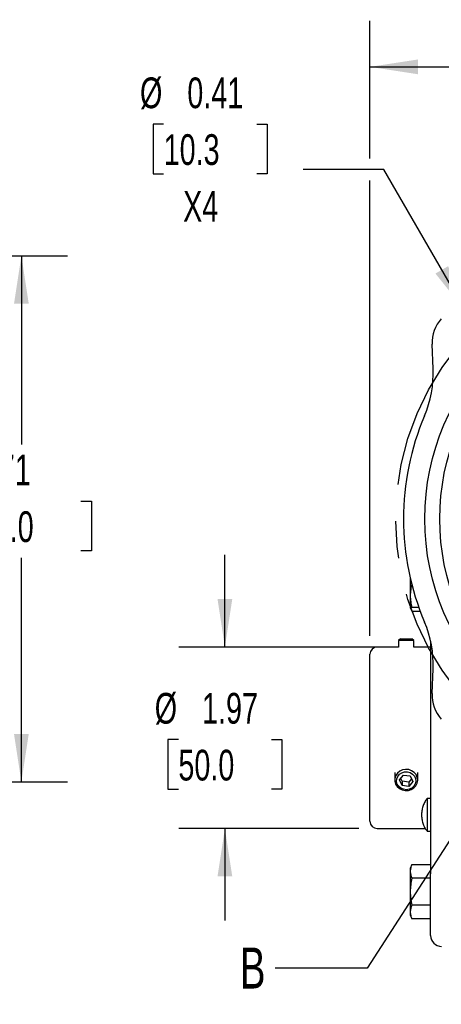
# Model space of a CAD drawing. Header units: inches. Extents: x 1 to 43, y 1 to 33.
# Tile 4 of 12: x 19.8 to 24.4, y 7.5 to 18.1. Entities that reach past the tile are written whole.
import ezdxf

# ---------------------------------------------------------------- set-up
doc = ezdxf.new("R2010")
doc.units = ezdxf.units.IN
doc.header["$LTSCALE"] = 4
doc.header["$MEASUREMENT"] = 0
doc.linetypes.add('CENTERX2', pattern=[0.8, 0.5, -0.1, 0.1, -0.1])
doc.layers.add('CENTER', color=40, linetype='CENTERX2')
doc.layers.add('DIMENSIONS', color=140, linetype='Continuous', lineweight=25)
doc.layers.add('TEXT', color=140, linetype='Continuous', lineweight=25)
doc.styles.add('SLDTEXTSTYLE0', font='TXT', dxfattribs={"width": 0.7})
doc.dimstyles.new('SLDDIMSTYLE0', dxfattribs={"dimtxt": 0.339844, "dimasz": 0.52, "dimexe": 0, "dimexo": 0.0625, "dimgap": 0.084961, "dimtad": 0, "dimtih": 1, "dimtoh": 1, "dimrnd": 1e-09, "dimzin": 12, "dimdsep": 46, "dimtxsty": 'SLDTEXTSTYLE0', "dimsah": 1, "dimcen": 0.09, "dimadec": 0, "dimazin": 3, "dimtfac": 1, "dimtofl": 0, "dimtmove": 0, "dimatfit": 3, "dimfxl": 0, "dimfrac": 2, "dimtolj": 1, "dimtzin": 12, "dimarcsym": 0})
doc.dimstyles.new('SLDDIMSTYLE6', dxfattribs={"dimtxt": 0.18, "dimasz": 0.52, "dimexe": 0, "dimexo": 0.0625, "dimgap": 0, "dimtad": 0, "dimtih": 1, "dimtoh": 1, "dimdec": 0, "dimrnd": 1e-09, "dimzin": 0, "dimdsep": 46, "dimtxsty": 'Standard', "dimblk1": 'NONE', "dimblk2": 'NONE', "dimsah": 1, "dimcen": 0.09, "dimadec": 0, "dimazin": 0, "dimtfac": 0.52, "dimtdec": 0, "dimtofl": 0, "dimtmove": 0, "dimatfit": 3, "dimldrblk": 'NONE', "dimfxl": 0, "dimfrac": 2, "dimtolj": 1, "dimtzin": 0, "dimarcsym": 0})
doc.dimstyles.new('SLDDIMSTYLE8', dxfattribs={"dimtxt": 0.339844, "dimasz": 0.52, "dimexe": 0, "dimexo": 0.0625, "dimgap": 0.084961, "dimtad": 0, "dimtih": 1, "dimtoh": 1, "dimrnd": 1e-09, "dimzin": 12, "dimdsep": 46, "dimtxsty": 'SLDTEXTSTYLE0', "dimsah": 1, "dimcen": 0.09, "dimadec": 0, "dimazin": 3, "dimtfac": 1, "dimtmove": 0, "dimatfit": 0, "dimfxl": 0, "dimfrac": 2, "dimtolj": 1, "dimtzin": 12, "dimarcsym": 0})
doc.dimstyles.new('SLDDIMSTYLE9', dxfattribs={"dimtxt": 0.339844, "dimasz": 0.52, "dimexe": 0, "dimexo": 0.0625, "dimgap": 0.084961, "dimtad": 0, "dimtih": 1, "dimtoh": 1, "dimrnd": 1e-09, "dimdsep": 46, "dimtxsty": 'SLDTEXTSTYLE0', "dimsah": 1, "dimcen": 0, "dimadec": 0, "dimazin": 2, "dimtfac": 1, "dimtofl": 0, "dimtmove": 0, "dimatfit": 3, "dimfxl": 0, "dimfrac": 2, "dimtolj": 1, "dimtzin": 12, "dimarcsym": 0})

# ---------------------------------------------------------------- blocks, each defined once
blk = doc.blocks.new('_D_3')
at = {"layer": 'DIMENSIONS'}
for p, q in [((15.306, 15.583), (20.297, 15.583)), ((19.797, 15.583), (19.797, 13.537)), ((19.15, 12.921), (19.036, 12.921)), ((19.036, 12.921), (19.036, 12.381)), ((20.443, 12.921), (20.557, 12.921)), ((20.557, 12.921), (20.557, 12.381)), ((19.036, 12.381), (19.15, 12.381)), ((19.797, 9.874), (19.797, 12.305)), ((20.557, 12.381), (20.443, 12.381)), ((15.306, 9.874), (20.297, 9.874))]:
    blk.add_line(p, q, dxfattribs=at)
for points in [[(19.797, 15.583), (19.717, 15.063), (19.877, 15.063)], [(19.797, 9.874), (19.877, 10.394), (19.717, 10.394)]]:
    blk.add_solid(points, dxfattribs=at)
at = {"layer": 'DIMENSIONS', "char_height": 0.3333, "attachment_point": 1, "style": 'SLDTEXTSTYLE0'}
for s, insert in [('5.71', (19.292, 13.427)), ('145.0', (19.15, 12.811))]:
    blk.add_mtext(s, dxfattribs=dict(at, insert=insert))
blk = doc.blocks.new('_D_12')
at = {"layer": 'DIMENSIONS'}
for p, q in [((24.773, 7.653), (24.773, 5.99)), ((28.828, 7.653), (28.828, 5.99)), ((24.773, 6.49), (23.773, 6.49)), ((26.042, 6.49), (25.928, 6.49)), ((25.928, 6.49), (25.928, 5.95)), ((27.335, 6.49), (27.449, 6.49)), ((27.449, 6.49), (27.449, 5.95)), ((28.828, 6.49), (29.828, 6.49)), ((25.928, 5.95), (26.042, 5.95)), ((27.449, 5.95), (27.335, 5.95))]:
    blk.add_line(p, q, dxfattribs=at)
for points in [[(24.773, 6.49), (24.253, 6.57), (24.253, 6.41)], [(28.828, 6.49), (29.348, 6.41), (29.348, 6.57)]]:
    blk.add_solid(points, dxfattribs=at)
at = {"layer": 'DIMENSIONS', "char_height": 0.3333, "attachment_point": 1, "style": 'SLDTEXTSTYLE0'}
for s, insert in [('4.06', (26.183, 6.996)), ('103.0', (26.042, 6.38))]:
    blk.add_mtext(s, dxfattribs=dict(at, insert=insert))
blk = doc.blocks.new('_D_13')
at = {"layer": 'DIMENSIONS'}
for p, q in [((23.582, 16.64), (23.582, 18.134)), ((30.019, 16.335), (30.019, 18.134)), ((23.582, 17.634), (25.581, 17.634)), ((26.042, 17.634), (25.928, 17.634)), ((25.928, 17.634), (25.928, 17.094)), ((27.335, 17.634), (27.449, 17.634)), ((27.449, 17.634), (27.449, 17.094)), ((30.019, 17.634), (27.795, 17.634)), ((25.928, 17.094), (26.042, 17.094)), ((27.449, 17.094), (27.335, 17.094)), ((23.582, 11.459), (23.582, 16.4)), ((30.019, 12.848), (30.019, 16.095)), ((30.019, 11.459), (30.019, 12.608))]:
    blk.add_line(p, q, dxfattribs=at)
for points in [[(23.582, 17.634), (24.102, 17.554), (24.102, 17.714)], [(30.019, 17.634), (29.499, 17.714), (29.499, 17.554)]]:
    blk.add_solid(points, dxfattribs=at)
at = {"layer": 'DIMENSIONS', "char_height": 0.3333, "attachment_point": 1, "style": 'SLDTEXTSTYLE0'}
for s, insert in [('6.44', (26.183, 18.14)), ('163.5', (26.042, 17.524))]:
    blk.add_mtext(s, dxfattribs=dict(at, insert=insert))
blk = doc.blocks.new('_D_14')
at = {"layer": 'DIMENSIONS'}
for p, q in [((22.007, 11.338), (22.007, 12.338)), ((23.844, 11.338), (21.507, 11.338)), ((21.502, 10.334), (21.388, 10.334)), ((21.388, 10.334), (21.388, 9.794)), ((22.512, 10.334), (22.626, 10.334)), ((22.626, 10.334), (22.626, 9.794)), ((21.388, 9.794), (21.502, 9.794)), ((22.626, 9.794), (22.512, 9.794)), ((23.461, 9.369), (21.507, 9.369)), ((22.007, 9.369), (22.007, 8.369))]:
    blk.add_line(p, q, dxfattribs=at)
for points in [[(22.007, 11.338), (22.087, 11.858), (21.927, 11.858)], [(22.007, 9.369), (21.927, 8.849), (22.087, 8.849)]]:
    blk.add_solid(points, dxfattribs=at)
at = {"layer": 'DIMENSIONS', "char_height": 0.3333, "attachment_point": 1, "style": 'SLDTEXTSTYLE0'}
for s, insert in [('%%c', (21.245, 10.84)), ('1.97', (21.759, 10.84)), ('50.0', (21.502, 10.223))]:
    blk.add_mtext(s, dxfattribs=dict(at, insert=insert))
blk = doc.blocks.new('_D_16')
at = {"layer": 'DIMENSIONS'}
for p, q in [((21.342, 17.013), (21.228, 17.013)), ((21.228, 17.013), (21.228, 16.473)), ((22.352, 17.013), (22.466, 17.013)), ((22.466, 17.013), (22.466, 16.473)), ((21.228, 16.473), (21.342, 16.473)), ((22.466, 16.473), (22.352, 16.473)), ((23.733, 16.52), (22.858, 16.52)), ((24.622, 14.981), (23.733, 16.52))]:
    blk.add_line(p, q, dxfattribs=at)
blk.add_solid([(24.622, 14.981), (24.431, 15.471), (24.293, 15.391)], dxfattribs=at)
at = {"layer": 'DIMENSIONS', "char_height": 0.3333, "attachment_point": 1, "style": 'SLDTEXTSTYLE0'}
for s, insert in [('%%c', (21.085, 17.519)), ('0.41', (21.599, 17.519)), ('10.3', (21.342, 16.903)), ('X4', (21.553, 16.287))]:
    blk.add_mtext(s, dxfattribs=dict(at, insert=insert))
blk = doc.blocks.new('_None')

msp = doc.modelspace()

# ---------------------------------------------------------------- linework, layer by layer
for p, q in [((24.2681683, 14.3559676), (24.2577906, 14.6241863)), ((24.0178661, 12.0918696), (24.0178661, 11.7720955)), ((24.0178661, 11.7720955), (24.0199173, 11.7676967)), ((24.0199173, 11.7676967), (24.0383778, 11.728108)), ((24.1125033, 11.7676967), (24.0383778, 11.7676967)), ((24.0383778, 11.728108), (24.126982, 11.728108)), ((23.8935433, 11.3375232), (23.6605826, 11.3375232)), ((23.9135433, 11.4270902), (23.8935433, 11.4070902)), ((23.8935433, 11.4070902), (23.8935433, 11.3375232)), ((23.9755433, 11.4070902), (23.8935433, 11.4070902)), ((23.9135433, 11.4270902), (23.9755433, 11.4270902)), ((23.9755433, 11.4270902), (24.0375433, 11.4270902)), ((24.0575433, 11.4070902), (23.9755433, 11.4070902)), ((24.0575433, 11.4070902), (24.0375433, 11.4270902)), ((24.0575433, 11.3375232), (24.0575433, 11.4070902)), ((24.2412913, 11.3375232), (24.0575433, 11.3375232)), ((24.2412913, 11.4008062), (24.2412913, 8.8768933)), ((24.2577906, 10.8323563), (24.2681683, 11.1005749)), ((23.8505433, 9.9766143), (23.8505433, 9.8945295)), ((23.9039919, 9.8955787), (23.9479255, 9.9484757)), ((23.9479255, 9.9484757), (24.0194768, 9.9397729)), ((24.0194768, 9.9397729), (24.0470946, 9.878173)), ((24.1005433, 9.8945295), (24.1005433, 9.9766143)), ((23.9316097, 9.8339788), (23.9039919, 9.8955787)), ((23.9316097, 9.8818142), (23.9179199, 9.9123484)), ((23.9316097, 9.8818142), (23.9316097, 9.8339788)), ((24.0031611, 9.8731114), (23.9316097, 9.8818142)), ((24.0031611, 9.8252759), (23.9316097, 9.8339788)), ((24.0331666, 9.9092387), (24.0031611, 9.8731114)), ((24.0470946, 9.878173), (24.0031611, 9.8252759)), ((24.0031611, 9.8731114), (24.0031611, 9.8252759)), ((24.2412913, 9.6938224), (24.2019212, 9.6938224)), ((24.2019212, 9.6938224), (24.2019212, 9.3394918)), ((23.6605826, 9.3690193), (24.1825502, 9.3690193)), ((24.2019212, 9.3394917), (24.2412913, 9.3394917)), ((24.0383778, 8.9784345), (24.0178661, 8.9344471)), ((24.0383778, 8.9784345), (24.2412913, 8.9784345)), ((24.0178661, 8.9344471), (24.0178661, 8.4314335)), ((24.2412913, 8.8306874), (24.0383778, 8.8306874)), ((24.2412913, 8.5351932), (24.0383778, 8.5351932)), ((24.0178661, 8.4314335), (24.0383778, 8.3874461)), ((24.2412913, 8.3874461), (24.0383778, 8.3874461))]:
    msp.add_line(p, q)
at = {"flags": 128}
for points in [[(23.8600583, 9.8503353), (23.8772467, 9.8231884), (23.9017252, 9.8013326), (23.9316785, 9.7863887), (23.964885, 9.7794651), (23.9988821, 9.7810754), (24.0311481, 9.7911), (24.0592903, 9.8087955), (24.0812213, 9.8328495), (24.0953146, 9.861478), (24.100525, 9.8925578), (24.0964662, 9.9237839), (24.083439, 9.9528402), (24.0624097, 9.977572), (24.0349379, 9.9961448), (24.003061, 10.0071813), (23.9691434, 10.009863), (23.9357003, 10.0039909), (23.9052122, 9.9900005), (23.8799403, 9.9689295), (23.8617588, 9.9423406), (23.8520162, 9.9122057), (23.851435, 9.8807599), (23.8600583, 9.8503353)], [(23.8785359, 9.8497527), (23.8710019, 9.8778189), (23.8727568, 9.9066898), (23.8836448, 9.9338001), (23.9026983, 9.956741), (23.9282245, 9.9734741), (23.9579551, 9.9825126), (23.9892485, 9.9830533), (24.0193241, 9.9750482), (24.0455096, 9.9592086), (24.0654783, 9.9369419), (24.0774559, 9.9102267), (24.0803781, 9.8814366), (24.0739852, 9.8531298), (24.0588454, 9.8278215), (24.0363037, 9.8077604), (24.0083633, 9.7947291), (23.9775066, 9.7898854), (23.9464755, 9.7936598), (23.9180272, 9.8057168), (23.8946895, 9.8249851), (23.8785359, 9.8497527)]]:
    msp.add_lwpolyline(points, dxfattribs=at)
for radius in [2.6220472, 2.4606299]:
    msp.add_circle((26.8003464, 12.7282713), radius)
for centre, radius, start, end in [((24.651197, 14.6394077), 0.3937008, 138.3548259, 182.21574271), ((23.087949, 14.3103034), 1.1811024, 336.91879976, 2.21574271), ((26.8003464, 12.7282713), 2.8543307, 156.91879976, 203.08120024), ((23.087949, 11.1462391), 1.1811024, 357.78425729, 23.08120024), ((23.6605826, 11.2587831), 0.0787402, 90, 180), ((24.651197, 10.8171349), 0.3937008, 177.78425729, 221.6451741), ((23.6605826, 9.4477595), 0.0787402, 180, 270), ((24.3594015, 8.207602), 0.1181102, 180, 270)]:
    msp.add_arc(centre, radius, start, end)
for points, knots in [([(24.0383778, 12.0236022), (24.0327016, 12.0025188), (24.0280624, 11.9813762), (24.021675, 11.9389267), (24.019947, 11.9176184), (24.0198883, 11.8748086), (24.0215672, 11.853268), (24.0279982, 11.8101744), (24.0326811, 11.7888565), (24.0383778, 11.7676967)], [0, 0, 0, 0, 0.25, 0.25, 0.5, 0.5, 0.75, 0.75, 1, 1, 1, 1]), ([(24.0383778, 11.7676967), (24.0304162, 11.7676967), (24.0193595, 11.7676967), (24.021811, 11.7676967), (24.0224973, 11.7676967)], [0, 0, 0, 0, 0.72007501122, 1, 1, 1, 1]), ([(24.0241438, 11.7676967), (24.0241452, 11.7676675), (24.0247837, 11.754263), (24.0315882, 11.7411712), (24.0383778, 11.728108)], [0, 0, 0, 0, 0.0021803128, 1, 1, 1, 1]), ([(23.5818425, 10.3532713), (23.5818425, 10.5934211), (23.5818425, 10.8237532), (23.5818425, 11.1633764), (23.5818425, 11.2587831), (23.5818425, 11.2587831)], [0, 0, 0, 0, 0.5, 0.5, 1, 1, 1, 1]), ([(23.5818425, 9.4477595), (23.5818425, 9.4477595), (23.5818425, 9.5431661), (23.5818425, 9.8827893), (23.5818425, 10.1131214), (23.5818425, 10.3532713)], [0, 0, 0, 0, 0.5, 0.5, 1, 1, 1, 1]), ([(24.2016183, 9.6930387), (24.2009359, 9.6922486), (24.1900223, 9.6796126), (24.1741759, 9.6506945), (24.1554956, 9.6069066), (24.1447132, 9.5597152), (24.1415764, 9.5111172), (24.1464937, 9.4622185), (24.1597741, 9.4146353), (24.1779276, 9.3736347), (24.1945888, 9.350999), (24.2014147, 9.3417253)], [0, 0, 0, 0, 0.0083131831, 0.1329501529, 0.2594590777, 0.3872854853, 0.5161304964, 0.6458789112, 0.7765769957, 0.9084660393, 1, 1, 1, 1]), ([(24.0383778, 8.9784345), (24.0327016, 8.966262), (24.0280624, 8.9540553), (24.021675, 8.929547), (24.019947, 8.9172447), (24.0198883, 8.8925285), (24.0215672, 8.880092), (24.0279982, 8.8552119), (24.0326811, 8.842904), (24.0383778, 8.8306874)], [0, 0, 0, 0, 0.25, 0.25, 0.5, 0.5, 0.75, 0.75, 1, 1, 1, 1]), ([(24.2412913, 8.207602), (24.2412913, 8.207602), (24.2412913, 8.2781199), (24.2412913, 8.5291458), (24.2412913, 8.6993912), (24.2412913, 8.8768933)], [0, 0, 0, 0, 0.5, 0.5, 1, 1, 1, 1]), ([(24.0383778, 8.8306874), (24.0327016, 8.8063423), (24.0280624, 8.781929), (24.021675, 8.7329124), (24.019947, 8.7083078), (24.0198883, 8.6588753), (24.0215672, 8.6340023), (24.0279982, 8.5842421), (24.0326811, 8.5596263), (24.0383778, 8.5351932)], [0, 0, 0, 0, 0.25, 0.25, 0.5, 0.5, 0.75, 0.75, 1, 1, 1, 1]), ([(24.0383778, 8.5351932), (24.0327016, 8.5230206), (24.0280624, 8.510814), (24.021675, 8.4863057), (24.019947, 8.4740034), (24.0198883, 8.4492871), (24.0215672, 8.4368506), (24.0279982, 8.4119705), (24.0326811, 8.3996626), (24.0383778, 8.3874461)], [0, 0, 0, 0, 0.25, 0.25, 0.5, 0.5, 0.75, 0.75, 1, 1, 1, 1])]:
    msp.add_open_spline(points, degree=3, knots=knots)
at = {"layer": 'CENTER'}
msp.add_circle((26.8003464, 12.7282713), 2.9375, dxfattribs=at)

# ---------------------------------------------------------------- texts
at = {"layer": 'TEXT', "insert": (22.1703728, 8.0765647), "char_height": 0.4444444, "attachment_point": 1, "style": 'SLDTEXTSTYLE0'}
msp.add_mtext('B', dxfattribs=at)

# ---------------------------------------------------------------- dimensions: what is measured, and where the dimension line sits
at = {"layer": 'DIMENSIONS'}
for base, p1, p2, angle, picture, middle in [((30.0188503, 17.6342752), (23.5818425, 11.2587831), (30.0188503, 11.2587831), 0, '_D_13', (26.6883309, 17.6342752)), ((19.796682, 9.8739406), (15.1056512, 15.582602), (15.1056512, 9.8739406), 90, '_D_3', (19.796682, 12.9212939))]:
    dim = msp.add_linear_dim(base=base, p1=p1, p2=p2, angle=angle, dimstyle='SLDDIMSTYLE0', dxfattribs=at)
    dim.commit()
    dim.dimension.update_dxf_attribs({"geometry": picture, "text_midpoint": middle, "dimtype": 160})
dim = msp.add_diameter_dim_2p(p1=(24.8245982, 14.6298057), p2=(24.6218423, 14.9809892), text='<>\\PX4', dimstyle='SLDDIMSTYLE9', dxfattribs=at)
dim.commit()
dim.dimension.update_dxf_attribs({"geometry": '_D_16', "text_midpoint": (21.8469232, 16.7432383), "dimtype": 163})
dim = msp.add_linear_dim(base=(22.0069755, 9.3690193), p1=(24.0435433, 11.3375232), p2=(23.6605826, 9.3690193), angle=90, text='%%c<>', dimstyle='SLDDIMSTYLE8', dxfattribs=at)
dim.commit()
dim.dimension.update_dxf_attribs({"geometry": '_D_14', "text_midpoint": (22.0069755, 10.3337934), "dimtype": 160})
dim = msp.add_linear_dim(base=(28.8279055, 6.4900078), p1=(24.7727874, 7.8532713), p2=(28.8279055, 7.8532713), dimstyle='SLDDIMSTYLE8', dxfattribs=at)
dim.commit()
dim.dimension.update_dxf_attribs({"geometry": '_D_12', "text_midpoint": (26.6883309, 6.4900078), "dimtype": 160})

# ---------------------------------------------------------------- leaders
at = {"layer": 'TEXT', "has_arrowhead": 0}
msp.add_leader([(26.4123623, 12.2830533), (23.5532376, 7.8546463), (22.5532376, 7.8546463)], dimstyle='SLDDIMSTYLE6', dxfattribs=at)

doc.saveas('drawing.dxf')
